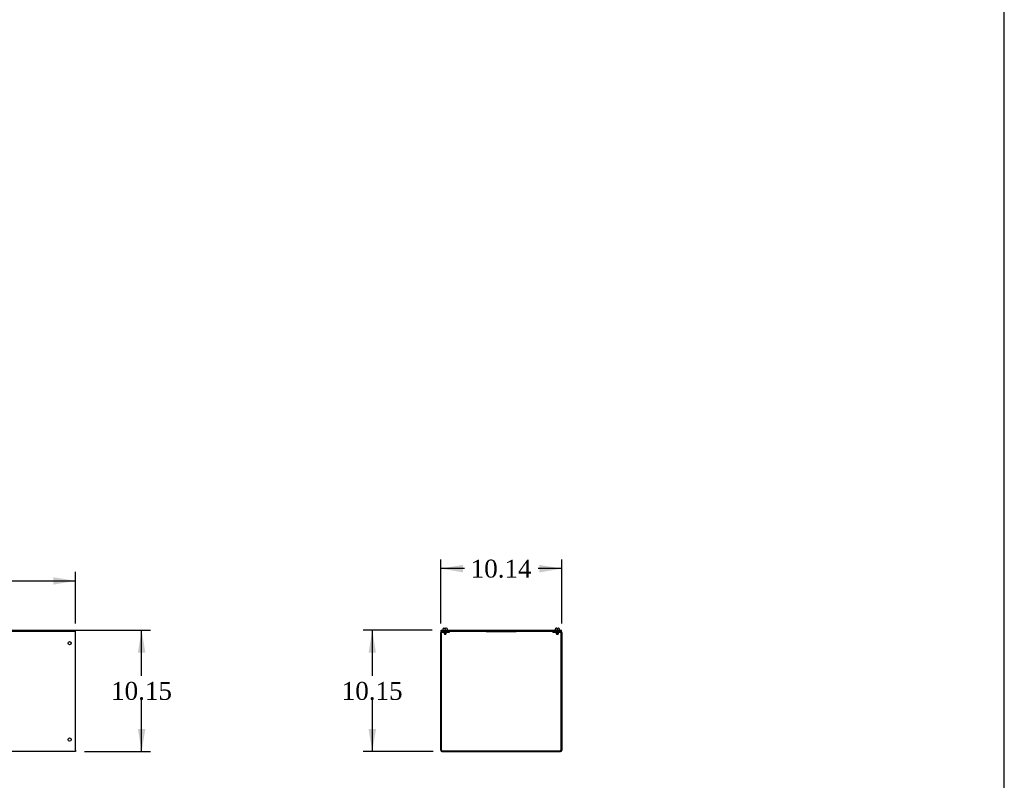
# Model space of a CAD drawing. Header units: inches. Extents: x 1 to 359, y -2 to 239.
# Tile 7 of 9: x 277 to 359, y 112 to 175. Entities that reach past the tile are written whole.
import ezdxf
from ezdxf.enums import TextEntityAlignment as Align

# ---------------------------------------------------------------- set-up
doc = ezdxf.new("R2010")
doc.units = ezdxf.units.IN
doc.header["$MEASUREMENT"] = 0
for name, color, linetype in [('COM56314-2', 7, 'Continuous'), ('COM56359-2', 7, 'Continuous'), ('Default', 7, 'Continuous'), ('QLB20316', 7, 'Continuous'), ('SCS19515', 7, 'Continuous')]:
    doc.layers.add(name, color=color, linetype=linetype)
doc.styles.add('SEACAD_Times_New_Roman', font='times.ttf')
doc.dimstyles.new('HAMMOND_(STH_-_300x200)', dxfattribs={"dimtxt": 1.5, "dimasz": 1.875, "dimexe": 0.75, "dimexo": 0.75, "dimgap": 0.375, "dimtad": 0, "dimtih": 1, "dimtoh": 1, "dimzin": 0, "dimdsep": 46, "dimtxsty": 'SEACAD_Times_New_Roman', "dimblk1": '_SE_FILLED', "dimblk2": '_SE_FILLED', "dimsah": 1, "dimcen": 0.75, "dimadec": 0, "dimazin": 0, "dimtfac": 0.8, "dimtofl": 0, "dimtmove": 0, "dimatfit": 3, "dimfxl": 1, "dimtolj": 1, "dimtzin": 0, "dimarcsym": 0})

# ---------------------------------------------------------------- blocks, each defined once
blk = doc.blocks.new('SE3')
at = {"layer": 'COM56314-2', "color": 7, "linetype": 'Continuous'}
for p, q in [((281.407, 124.01), (281.438, 124.01)), ((281.438, 123.902), (281.438, 124.01)), ((281.438, 114.046), (281.438, 123.902)), ((281.438, 113.938), (185.438, 113.938)), ((281.438, 114.046), (281.438, 113.938))]:
    blk.add_line(p, q, dxfattribs=at)
for centre in [(280.938, 123.01), (280.938, 114.938)]:
    blk.add_circle(centre, 0.133, dxfattribs=at)
at = {"layer": 'COM56359-2', "color": 7, "linetype": 'Continuous'}
for p, q in [((233.47, 124.088), (281.407, 124.088)), ((233.47, 124.01), (281.407, 124.01)), ((281.407, 124.01), (281.407, 124.088))]:
    blk.add_line(p, q, dxfattribs=at)
blk = doc.blocks.new('DMBLK1360')
at = {"layer": 'Default', "linetype": 'Continuous', "transparency": 16777216}
for points in [[(187.313, 128.534), (185.438, 128.221), (187.313, 127.909)], [(279.563, 128.534), (279.563, 127.909), (281.438, 128.221)]]:
    blk.add_hatch(color=7, dxfattribs=at).paths.add_polyline_path(points)
at = {"layer": 'Default', "color": 7, "linetype": 'Continuous', "transparency": 16777216}
for p, q in [((185.438, 124.652), (185.438, 128.971)), ((281.438, 124.652), (281.438, 128.971)), ((185.438, 128.221), (230.354, 128.221)), ((236.523, 128.221), (281.438, 128.221))]:
    blk.add_line(p, q, dxfattribs=at)
at = {"layer": 'Default', "color": 7, "linetype": 'Continuous', "transparency": 16777216, "style": 'SEACAD_Times_New_Roman'}
blk.add_text('96.00', height=1.5, dxfattribs=at).set_placement((230.879, 128.971), align=Align.TOP_LEFT)
blk = doc.blocks.new('_SE_FILLED')
at = {"color": 0}
blk.add_line((0, 0), (-1, 0), dxfattribs=at)
blk.add_solid([(0, 0), (-1, -0.1665), (-1, 0.1665), (0, 0)], dxfattribs=at)
blk = doc.blocks.new('DMBLK1361')
at = {"layer": 'Default', "linetype": 'Continuous', "transparency": 16777216}
for points in [[(287.284, 122.213), (286.971, 124.088), (286.659, 122.213)], [(287.284, 115.813), (286.659, 115.813), (286.971, 113.938)]]:
    blk.add_hatch(color=7, dxfattribs=at).paths.add_polyline_path(points)
at = {"layer": 'Default', "color": 7, "linetype": 'Continuous', "transparency": 16777216}
for p, q in [((234.157, 124.088), (287.721, 124.088)), ((286.971, 120.288), (286.971, 124.088)), ((286.971, 113.938), (286.971, 118.263)), ((282.188, 113.938), (287.721, 113.938))]:
    blk.add_line(p, q, dxfattribs=at)
at = {"layer": 'Default', "color": 7, "linetype": 'Continuous', "transparency": 16777216, "style": 'SEACAD_Times_New_Roman'}
blk.add_text('10.15', height=1.5, dxfattribs=at).set_placement((284.412, 119.763), align=Align.TOP_LEFT)
blk = doc.blocks.new('SE6')
at = {"layer": 'COM56314-2', "color": 7, "linetype": 'Continuous'}
for p, q in [((312.018, 114.046), (312.018, 123.902)), ((312.09, 114.046), (312.09, 123.902)), ((312.126, 124.01), (312.268, 124.01)), ((312.126, 123.938), (312.268, 123.938)), ((312.268, 123.938), (312.268, 124.01)), ((312.268, 123.938), (312.768, 123.938)), ((312.768, 123.938), (312.768, 124.01)), ((321.412, 123.938), (321.412, 124.01)), ((321.412, 123.938), (321.912, 123.938)), ((321.912, 124.01), (322.054, 124.01)), ((321.912, 123.938), (321.912, 124.01)), ((321.912, 123.938), (322.054, 123.938)), ((322.09, 123.902), (322.09, 114.046)), ((322.162, 123.902), (322.162, 114.046)), ((312.126, 114.01), (322.054, 114.01)), ((312.126, 113.938), (322.054, 113.938))]:
    blk.add_line(p, q, dxfattribs=at)
for centre, radius, start, end in [((312.126, 123.902), 0.108, 90, 180), ((312.126, 123.902), 0.036, 90, 180), ((322.054, 123.902), 0.108, 0, 90), ((322.054, 123.902), 0.036, 0, 90), ((312.126, 114.046), 0.108, 180, 270), ((312.126, 114.046), 0.036, 180, 270), ((322.054, 114.046), 0.108, 270, 0), ((322.054, 114.046), 0.036, 270, 0)]:
    blk.add_arc(centre, radius, start, end, dxfattribs=at)
at = {"layer": 'COM56359-2', "color": 7, "linetype": 'Continuous'}
for p, q in [((312.049, 124.088), (322.13, 124.088)), ((312.049, 124.01), (312.049, 124.088)), ((312.049, 124.01), (312.126, 124.01)), ((312.268, 124.01), (321.912, 124.01)), ((322.054, 124.01), (322.13, 124.01)), ((322.13, 124.01), (322.13, 124.088))]:
    blk.add_line(p, q, dxfattribs=at)
at = {"layer": 'QLB20316', "color": 7, "linetype": 'Continuous'}
for p, q in [((315.84, 124.01), (315.84, 123.98)), ((315.84, 123.98), (316.215, 123.98)), ((316.215, 123.98), (317.965, 123.98)), ((317.965, 123.98), (318.34, 123.98)), ((318.34, 124.01), (318.34, 123.98))]:
    blk.add_line(p, q, dxfattribs=at)
at = {"layer": 'SCS19515', "color": 7, "linetype": 'Continuous'}
for p, q in [((312.205, 124.173), (312.205, 124.113)), ((312.295, 124.263), (312.363, 124.263)), ((312.298, 123.938), (312.298, 123.805)), ((312.488, 123.805), (312.298, 123.805)), ((312.298, 123.805), (312.328, 123.775)), ((312.328, 123.775), (312.458, 123.775)), ((312.363, 124.263), (312.363, 124.188)), ((312.423, 124.188), (312.363, 124.188)), ((312.49, 124.263), (312.423, 124.263)), ((312.423, 124.188), (312.423, 124.263)), ((312.458, 123.775), (312.488, 123.805)), ((312.488, 123.805), (312.488, 123.938)), ((312.58, 124.113), (312.58, 124.173)), ((321.599, 124.173), (321.599, 124.113)), ((321.757, 124.263), (321.689, 124.263)), ((321.692, 123.938), (321.692, 123.805)), ((321.882, 123.805), (321.692, 123.805)), ((321.692, 123.805), (321.722, 123.775)), ((321.722, 123.775), (321.852, 123.775)), ((321.757, 124.263), (321.757, 124.188)), ((321.817, 124.188), (321.757, 124.188)), ((321.884, 124.263), (321.817, 124.263)), ((321.817, 124.188), (321.817, 124.263)), ((321.852, 123.775), (321.882, 123.805)), ((321.882, 123.805), (321.882, 123.938)), ((321.974, 124.113), (321.974, 124.173))]:
    blk.add_line(p, q, dxfattribs=at)
for centre, radius, start, end in [((312.295, 124.173), 0.09, 90, 180), ((312.23, 124.113), 0.025, 180, 270), ((312.49, 124.173), 0.09, 0, 90), ((312.555, 124.113), 0.025, 270, 0), ((321.689, 124.173), 0.09, 90, 180), ((321.624, 124.113), 0.025, 180, 270), ((321.884, 124.173), 0.09, 0, 90), ((321.949, 124.113), 0.025, 270, 0)]:
    blk.add_arc(centre, radius, start, end, dxfattribs=at)
blk = doc.blocks.new('DMBLK1362')
at = {"layer": 'Default', "linetype": 'Continuous', "transparency": 16777216}
for points in [[(313.893, 129.562), (312.018, 129.25), (313.893, 128.937)], [(320.287, 129.562), (320.287, 128.937), (322.162, 129.25)]]:
    blk.add_hatch(color=7, dxfattribs=at).paths.add_polyline_path(points)
at = {"layer": 'Default', "color": 7, "linetype": 'Continuous', "transparency": 16777216}
for p, q in [((312.018, 124.652), (312.018, 130)), ((322.162, 124.652), (322.162, 130)), ((314.005, 129.25), (312.018, 129.25)), ((322.162, 129.25), (320.174, 129.25))]:
    blk.add_line(p, q, dxfattribs=at)
at = {"layer": 'Default', "color": 7, "linetype": 'Continuous', "transparency": 16777216, "style": 'SEACAD_Times_New_Roman'}
blk.add_text('10.14', height=1.5, dxfattribs=at).set_placement((314.53, 130), align=Align.TOP_LEFT)
blk = doc.blocks.new('DMBLK1363')
at = {"layer": 'Default', "linetype": 'Continuous', "transparency": 16777216}
for points in [[(305.977, 122.213), (306.602, 122.213), (306.289, 124.088)], [(305.977, 115.813), (306.289, 113.938), (306.602, 115.813)]]:
    blk.add_hatch(color=7, dxfattribs=at).paths.add_polyline_path(points)
at = {"layer": 'Default', "color": 7, "linetype": 'Continuous', "transparency": 16777216}
for p, q in [((311.299, 124.088), (305.539, 124.088)), ((306.289, 124.088), (306.289, 120.288)), ((306.289, 118.263), (306.289, 113.938)), ((311.376, 113.938), (305.539, 113.938))]:
    blk.add_line(p, q, dxfattribs=at)
at = {"layer": 'Default', "color": 7, "linetype": 'Continuous', "transparency": 16777216, "style": 'SEACAD_Times_New_Roman'}
blk.add_text('10.15', height=1.5, dxfattribs=at).set_placement((303.73, 119.763), align=Align.TOP_LEFT)
blk = doc.blocks.new('BORDER')
at = {"layer": 'Default', "color": 7, "linetype": 'Continuous'}
blk.add_line((0, 0), (0, 27.86), dxfattribs=at)

msp = doc.modelspace()

# ---------------------------------------------------------------- block references
at = {"layer": 'Default', "color": 7, "xscale": 8.55, "yscale": 8.55, "zscale": 8.55}
msp.add_blockref('BORDER', (359.223, 0.67), dxfattribs=at)
at = {"layer": 'Default'}
for name in ['SE3', 'SE6']:
    msp.add_blockref(name, (0, 0), dxfattribs=at)

# ---------------------------------------------------------------- dimensions: what is measured, and where the dimension line sits
at = {"layer": 'Default', "color": 7, "linetype": 'Continuous'}
for base, p1, p2, angle, picture, middle, dimtype in [((322.162, 129.25), (322.162, 123.902), (312.018, 123.902), 180, 'DMBLK1362', (317.09, 129.25), 161), ((185.438, 128.221), (185.438, 123.902), (281.438, 123.902), 0, 'DMBLK1360', (233.438, 128.221), 161), ((286.971, 124.088), (281.438, 113.938), (233.407, 124.088), 90, 'DMBLK1361', (286.971, 119.013), 160), ((306.289, 113.938), (312.049, 124.088), (312.126, 113.938), 90, 'DMBLK1363', (306.289, 119.013), 160)]:
    dim = msp.add_linear_dim(base=base, p1=p1, p2=p2, angle=angle, text='\\A1;<>', dimstyle='HAMMOND_(STH_-_300x200)', dxfattribs=at)
    dim.commit()
    dim.dimension.update_dxf_attribs({"geometry": picture, "text_midpoint": middle, "dimtype": dimtype})

doc.saveas('drawing.dxf')
